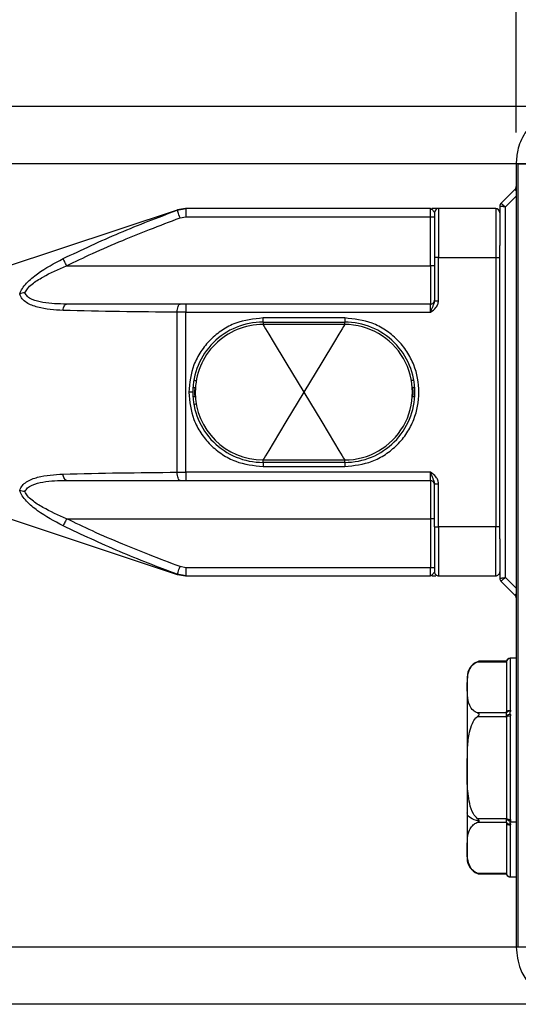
# Model space of a CAD drawing. Header units: millimetres. Extents: x 19 to 819, y 19 to 629.
# Tile 4 of 31: x 183 to 244, y 371 to 491. Entities that reach past the tile are written whole.
import ezdxf

# ---------------------------------------------------------------- set-up
doc = ezdxf.new("R2010")
doc.units = ezdxf.units.MM
doc.header["$LTSCALE"] = 3
doc.layers.add('DIMENSIONS', color=140, linetype='Continuous', lineweight=25)
doc.styles.add('SLDTEXTSTYLE0', font='TXT', dxfattribs={"width": 0.7})
doc.dimstyles.new('SLDDIMSTYLE0', dxfattribs={"dimtxt": 6.474023, "dimasz": 9.906, "dimexe": 0, "dimexo": 0.0625, "dimgap": 1.618506, "dimtad": 0, "dimtih": 1, "dimtoh": 1, "dimrnd": 1e-09, "dimzin": 12, "dimdsep": 46, "dimtxsty": 'SLDTEXTSTYLE0', "dimsah": 1, "dimcen": 0.09, "dimadec": 0, "dimazin": 3, "dimtfac": 1, "dimtofl": 0, "dimtmove": 0, "dimatfit": 3, "dimfxl": 0, "dimfrac": 2, "dimtolj": 1, "dimtzin": 12, "dimarcsym": 0})
doc.dimstyles.new('SLDDIMSTYLE1', dxfattribs={"dimtxt": 6.474023, "dimasz": 9.906, "dimexe": 0, "dimexo": 0.0625, "dimgap": 1.618506, "dimtad": 0, "dimtih": 1, "dimtoh": 1, "dimrnd": 1e-09, "dimzin": 4, "dimdsep": 46, "dimtxsty": 'SLDTEXTSTYLE0', "dimsah": 1, "dimcen": 0.09, "dimadec": 0, "dimazin": 1, "dimtfac": 1, "dimtofl": 0, "dimtmove": 0, "dimatfit": 3, "dimfxl": 0, "dimfrac": 2, "dimtolj": 1, "dimtzin": 12, "dimarcsym": 0})

# ---------------------------------------------------------------- blocks, each defined once
blk = doc.blocks.new('_D')
at = {"layer": 'DIMENSIONS'}
for p, q in [((116.06, 458.16), (116.06, 596.02)), ((472.26, 462.01), (472.26, 596.02)), ((116.06, 586.5), (234.65, 586.5)), ((472.26, 586.5), (356.09, 586.5))]:
    blk.add_line(p, q, dxfattribs=at)
for points in [[(116.06, 586.5), (125.96, 584.97), (125.96, 588.02)], [(472.26, 586.5), (462.35, 588.02), (462.35, 584.97)]]:
    blk.add_solid(points, dxfattribs=at)
at = {"layer": 'DIMENSIONS', "insert": (236.1, 589.54), "char_height": 6.35, "attachment_point": 1, "style": 'SLDTEXTSTYLE0'}
blk.add_mtext('327MM MIN. - 361MM MAX.', dxfattribs=at)
blk = doc.blocks.new('_D_1')
at = {"layer": 'DIMENSIONS'}
for p, q in [((116.06, 458.16), (116.06, 572.62)), ((244.16, 477.51), (244.16, 572.62)), ((116.06, 563.1), (167.73, 563.1)), ((176.51, 563.1), (174.33, 563.1)), ((174.33, 563.1), (174.33, 552.81)), ((195.74, 563.1), (197.92, 563.1)), ((197.92, 563.1), (197.92, 552.81)), ((244.16, 563.1), (204.52, 563.1)), ((174.33, 552.81), (176.51, 552.81)), ((197.92, 552.81), (195.74, 552.81))]:
    blk.add_line(p, q, dxfattribs=at)
for points in [[(116.06, 563.1), (125.96, 561.57), (125.96, 564.62)], [(244.16, 563.1), (234.25, 564.62), (234.25, 561.57)]]:
    blk.add_solid(points, dxfattribs=at)
at = {"layer": 'DIMENSIONS', "char_height": 6.35, "attachment_point": 1, "style": 'SLDTEXTSTYLE0'}
for s, insert in [('128.1', (173.81, 572.73)), ('5.04', (176.51, 561))]:
    blk.add_mtext(s, dxfattribs=dict(at, insert=insert))
blk = doc.blocks.new('_D_4')
at = {"layer": 'DIMENSIONS'}
for p, q in [((251.38, 473.7), (86.38, 473.7)), ((95.9, 473.7), (95.9, 430.55)), ((86.28, 418.81), (84.11, 418.81)), ((84.11, 418.81), (84.11, 408.52)), ((105.52, 418.81), (107.69, 418.81)), ((107.69, 418.81), (107.69, 408.52)), ((84.11, 408.52), (86.28, 408.52)), ((107.69, 408.52), (105.52, 408.52)), ((95.9, 377.7), (95.9, 407.07)), ((249.91, 377.7), (86.38, 377.7))]:
    blk.add_line(p, q, dxfattribs=at)
for points in [[(95.9, 473.7), (94.38, 463.79), (97.42, 463.79)], [(95.9, 377.7), (97.42, 387.6), (94.38, 387.6)]]:
    blk.add_solid(points, dxfattribs=at)
at = {"layer": 'DIMENSIONS', "char_height": 6.35, "attachment_point": 1, "style": 'SLDTEXTSTYLE0'}
for s, insert in [('96.0', (86.28, 428.45)), ('3.78', (86.28, 416.71))]:
    blk.add_mtext(s, dxfattribs=dict(at, insert=insert))
blk = doc.blocks.new('_D_5')
at = {"layer": 'DIMENSIONS'}
for p, q in [((251.45, 480.7), (60.19, 480.7)), ((69.72, 480.7), (69.72, 457.18)), ((60.1, 445.44), (57.92, 445.44)), ((57.92, 445.44), (57.92, 435.16)), ((79.34, 445.44), (81.51, 445.44)), ((81.51, 445.44), (81.51, 435.16)), ((57.92, 435.16), (60.1, 435.16)), ((81.51, 435.16), (79.34, 435.16)), ((69.72, 370.7), (69.72, 433.71)), ((251.45, 370.7), (60.19, 370.7))]:
    blk.add_line(p, q, dxfattribs=at)
for points in [[(69.72, 480.7), (68.19, 470.79), (71.24, 470.79)], [(69.72, 370.7), (71.24, 380.6), (68.19, 380.6)]]:
    blk.add_solid(points, dxfattribs=at)
at = {"layer": 'DIMENSIONS', "char_height": 6.35, "attachment_point": 1, "style": 'SLDTEXTSTYLE0'}
for s, insert in [('110.0', (57.4, 455.08)), ('4.33', (60.1, 443.34))]:
    blk.add_mtext(s, dxfattribs=dict(at, insert=insert))
blk = doc.blocks.new('_D_6')
at = {"layer": 'DIMENSIONS'}
for p, q in [((244.16, 477.51), (244.16, 572.85)), ((344.16, 477.51), (344.16, 572.85)), ((244.16, 563.32), (276.98, 563.32)), ((285.75, 563.32), (283.58, 563.32)), ((283.58, 563.32), (283.58, 553.03)), ((304.99, 563.32), (307.16, 563.32)), ((307.16, 563.32), (307.16, 553.03)), ((344.16, 563.32), (313.76, 563.32)), ((283.58, 553.03), (285.75, 553.03)), ((307.16, 553.03), (304.99, 553.03))]:
    blk.add_line(p, q, dxfattribs=at)
for points in [[(244.16, 563.32), (254.06, 561.8), (254.06, 564.85)], [(344.16, 563.32), (334.25, 564.85), (334.25, 561.8)]]:
    blk.add_solid(points, dxfattribs=at)
at = {"layer": 'DIMENSIONS', "char_height": 6.35, "attachment_point": 1, "style": 'SLDTEXTSTYLE0'}
for s, insert in [('100.0', (283.06, 572.96)), ('3.94', (285.75, 561.22))]:
    blk.add_mtext(s, dxfattribs=dict(at, insert=insert))
blk = doc.blocks.new('_D_9')
at = {"layer": 'DIMENSIONS'}
for p, q in [((290.61, 513.2), (29.16, 513.2)), ((38.69, 513.2), (38.69, 469.8)), ((29.07, 458.06), (26.89, 458.06)), ((26.89, 458.06), (26.89, 447.77)), ((48.31, 458.06), (50.48, 458.06)), ((50.48, 458.06), (50.48, 447.77)), ((26.89, 447.77), (29.07, 447.77)), ((50.48, 447.77), (48.31, 447.77)), ((38.69, 370.7), (38.69, 446.32)), ((251.45, 370.7), (29.16, 370.7))]:
    blk.add_line(p, q, dxfattribs=at)
for points in [[(38.69, 513.2), (37.16, 503.29), (40.21, 503.29)], [(38.69, 370.7), (40.21, 380.6), (37.16, 380.6)]]:
    blk.add_solid(points, dxfattribs=at)
at = {"layer": 'DIMENSIONS', "char_height": 6.35, "attachment_point": 1, "style": 'SLDTEXTSTYLE0'}
for s, insert in [('142.5', (26.38, 467.7)), ('5.61', (29.07, 455.96))]:
    blk.add_mtext(s, dxfattribs=dict(at, insert=insert))

msp = doc.modelspace()

# ---------------------------------------------------------------- linework, layer by layer
for p, q in [((244.421, 473.696), (244.156, 473.696)), ((244.156, 473.696), (244.156, 377.696)), ((244.421, 473.696), (247.115, 473.696)), ((244.421, 377.696), (244.421, 473.696)), ((242.302, 468.842), (244.009, 470.549)), ((242.856, 468.406), (244.156, 469.706)), ((202.643, 468.003), (203.702, 468.196)), ((203.643, 468.196), (202.694, 468.042)), ((203.702, 468.196), (203.702, 467.196)), ((233.656, 468.196), (203.702, 468.196)), ((233.656, 468.196), (233.748, 468.171)), ((233.656, 468.196), (233.791, 468.144)), ((233.656, 467.196), (233.656, 468.196)), ((234.656, 468.196), (233.836, 468.196)), ((234.656, 468.196), (234.656, 462.196)), ((241.656, 468.196), (234.656, 468.196)), ((241.656, 468.196), (241.656, 462.196)), ((242.156, 468.489), (242.156, 463.666)), ((242.856, 422.986), (242.856, 468.406)), ((202.636, 468.023), (181.339, 460.924)), ((202.996, 467.067), (203.702, 467.196)), ((203.702, 467.196), (233.656, 467.196)), ((233.656, 461.196), (233.656, 467.196)), ((233.656, 467.196), (234.156, 467.196)), ((234.156, 467.696), (234.156, 462.196)), ((242.156, 462.196), (242.156, 463.666)), ((234.156, 462.196), (234.156, 456.91)), ((234.656, 462.196), (234.156, 462.196)), ((234.656, 456.91), (234.656, 462.196)), ((234.656, 462.196), (241.656, 462.196)), ((241.656, 462.196), (241.656, 429.196)), ((241.656, 462.196), (242.156, 462.196)), ((242.156, 429.196), (242.156, 462.196)), ((189.1, 461.196), (233.656, 461.196)), ((233.656, 461.196), (233.656, 456.496)), ((234.14, 461.196), (233.656, 461.196)), ((234.14, 461.196), (234.156, 461.204)), ((202.996, 456.496), (189.1, 456.496)), ((203.702, 456.496), (202.996, 456.496)), ((203.702, 456.496), (203.702, 455.496)), ((233.656, 456.496), (203.702, 456.496)), ((233.656, 455.496), (233.656, 456.496)), ((234.156, 456.91), (234.656, 456.91)), ((203.702, 455.496), (202.643, 455.5)), ((202.643, 435.892), (202.643, 455.5)), ((203.702, 455.496), (233.656, 455.496)), ((203.702, 435.896), (203.702, 455.496)), ((223.156, 454.796), (213.156, 454.796)), ((213.156, 454.296), (213.156, 454.796)), ((213.156, 454.296), (223.156, 454.296)), ((213.156, 454.296), (213.156, 453.996)), ((223.156, 453.996), (213.156, 453.996)), ((223.156, 454.796), (223.156, 454.296)), ((223.156, 453.996), (223.156, 454.296)), ((204.556, 445.696), (204.056, 445.696)), ((213.156, 437.396), (223.156, 437.396)), ((213.156, 437.096), (213.156, 437.396)), ((223.156, 437.096), (213.156, 437.096)), ((213.156, 437.096), (213.156, 436.596)), ((223.156, 437.096), (223.156, 437.396)), ((223.156, 437.096), (223.156, 436.596)), ((202.643, 435.892), (203.702, 435.896)), ((233.656, 435.896), (203.702, 435.896)), ((203.702, 435.896), (203.702, 434.896)), ((213.156, 436.596), (223.156, 436.596)), ((233.656, 434.896), (233.656, 435.896)), ((189.1, 434.896), (202.996, 434.896)), ((202.996, 434.896), (203.702, 434.896)), ((203.702, 434.896), (233.656, 434.896)), ((233.656, 434.896), (233.656, 430.196)), ((234.156, 429.196), (234.156, 434.482)), ((234.156, 434.482), (234.656, 434.482)), ((234.656, 429.196), (234.656, 434.482)), ((181.339, 430.468), (202.636, 423.369)), ((189.1, 430.196), (233.656, 430.196)), ((234.14, 430.196), (233.656, 430.196)), ((233.656, 430.196), (233.656, 424.196)), ((234.14, 430.196), (234.156, 430.188)), ((234.156, 429.196), (234.656, 429.196)), ((234.156, 429.196), (234.156, 423.696)), ((241.656, 429.196), (234.656, 429.196)), ((234.656, 429.196), (234.656, 423.196)), ((241.656, 423.196), (241.656, 429.196)), ((242.156, 429.196), (241.656, 429.196)), ((242.156, 427.726), (242.156, 429.196)), ((242.156, 427.726), (242.156, 422.903)), ((203.702, 424.196), (202.996, 424.325)), ((233.656, 424.196), (203.702, 424.196)), ((203.702, 424.196), (203.702, 423.196)), ((234.156, 424.196), (233.656, 424.196)), ((233.656, 423.196), (233.656, 424.196)), ((234.156, 424.215), (234.156, 424.199)), ((203.702, 423.196), (202.643, 423.389)), ((202.694, 423.35), (203.643, 423.196)), ((203.702, 423.196), (233.656, 423.196)), ((233.791, 423.248), (233.656, 423.196)), ((233.748, 423.221), (233.656, 423.196)), ((233.836, 423.196), (234.339, 423.196)), ((234.656, 423.196), (241.656, 423.196)), ((244.009, 420.842), (242.302, 422.549)), ((244.156, 421.686), (242.856, 422.986)), ((239.416, 412.657), (242.956, 412.657)), ((242.956, 412.724), (239.603, 412.724)), ((242.956, 412.657), (242.956, 412.591)), ((244.156, 413.096), (243.436, 413.096)), ((243.439, 413.096), (243.45, 413.094)), ((243.45, 413.094), (243.456, 413.09)), ((243.456, 406.722), (243.456, 413.09)), ((242.956, 412.591), (242.956, 406.46)), ((238.156, 410.757), (238.156, 394.143)), ((243.456, 406.722), (243.45, 406.587)), ((242.956, 406.393), (239.416, 406.393)), ((239.416, 405.96), (242.956, 405.96)), ((242.956, 406.46), (242.956, 406.393)), ((242.956, 405.96), (242.956, 405.827)), ((242.956, 405.827), (242.956, 393.565)), ((243.45, 406.203), (243.456, 406.064)), ((243.456, 393.327), (243.456, 406.064)), ((238.156, 394.143), (238.156, 388.607)), ((242.956, 393.432), (239.416, 393.432)), ((242.956, 393.565), (242.956, 393.432)), ((243.456, 393.327), (243.45, 393.189)), ((239.416, 392.999), (242.956, 392.999)), ((242.956, 392.999), (242.956, 392.932)), ((242.956, 392.932), (242.956, 386.801)), ((243.45, 393.189), (243.439, 392.996)), ((244.156, 392.996), (243.439, 392.996)), ((243.45, 392.805), (243.439, 392.996)), ((243.45, 392.805), (243.456, 392.67)), ((243.456, 386.301), (243.456, 392.67)), ((242.956, 386.734), (239.416, 386.734)), ((239.603, 386.667), (242.956, 386.667)), ((242.956, 386.801), (242.956, 386.734)), ((243.436, 386.296), (244.156, 386.296)), ((243.45, 386.298), (243.439, 386.296)), ((243.456, 386.301), (243.45, 386.298)), ((244.421, 377.696), (244.156, 377.696)), ((247.115, 377.696), (244.421, 377.696))]:
    msp.add_line(p, q)
at = {"flags": 128}
for points in [[(244.009, 470.549), (244.019, 470.54), (244.047, 470.512), (244.093, 470.466), (244.154, 470.404), (244.156, 470.403)], [(202.996, 467.067), (202.927, 467.249), (202.861, 467.424), (202.8, 467.586), (202.747, 467.727), (202.703, 467.844), (202.67, 467.93), (202.65, 467.984), (202.643, 468.003)], [(189.1, 461.196), (189.025, 461.345), (188.951, 461.49), (188.883, 461.627), (188.82, 461.752), (188.765, 461.861), (188.719, 461.951), (188.684, 462.02), (188.661, 462.066)], [(188.661, 455.721), (188.684, 455.88), (188.719, 456.029), (188.765, 456.163), (188.82, 456.278), (188.883, 456.371), (188.951, 456.44), (189.025, 456.482), (189.1, 456.496)], [(202.643, 455.5), (202.65, 455.694), (202.67, 455.881), (202.703, 456.054), (202.747, 456.204), (202.8, 456.328), (202.861, 456.42), (202.927, 456.477), (202.996, 456.496)], [(213.156, 453.996), (213.191, 453.938), (213.295, 453.765), (213.468, 453.477), (213.859, 452.829), (214.406, 451.921), (215.968, 449.327), (218.156, 445.696)], [(223.156, 453.996), (223.121, 453.938), (223.017, 453.765), (222.843, 453.477), (222.453, 452.829), (221.906, 451.921), (220.343, 449.327), (218.156, 445.696)], [(204.683, 447.171), (204.688, 447.17), (204.704, 447.167), (204.729, 447.163), (204.764, 447.157), (204.807, 447.149), (204.858, 447.14), (204.916, 447.13), (204.979, 447.119)], [(231.628, 447.171), (231.623, 447.17), (231.608, 447.167), (231.583, 447.163), (231.548, 447.157), (231.505, 447.149), (231.454, 447.14), (231.396, 447.13), (231.333, 447.119)], [(204.872, 446.214), (204.872, 446.214), (204.824, 446.234)], [(218.156, 445.696), (215.968, 442.065), (214.406, 439.471), (213.859, 438.563), (213.468, 437.915), (213.295, 437.626), (213.191, 437.453), (213.156, 437.396)], [(218.156, 445.696), (220.343, 442.065), (221.906, 439.471), (222.453, 438.563), (222.843, 437.915), (223.017, 437.626), (223.121, 437.453), (223.156, 437.396)], [(231.44, 446.214), (231.44, 446.214), (231.488, 446.234)], [(204.683, 444.221), (204.688, 444.222), (204.704, 444.225), (204.729, 444.229), (204.764, 444.235), (204.807, 444.243), (204.858, 444.251), (204.916, 444.261), (204.979, 444.272)], [(204.824, 445.158), (204.872, 445.177), (204.872, 445.178)], [(231.488, 445.158), (231.44, 445.177), (231.44, 445.178)], [(189.1, 434.896), (189.025, 434.91), (188.951, 434.952), (188.883, 435.02), (188.82, 435.113), (188.765, 435.228), (188.719, 435.362), (188.684, 435.511), (188.661, 435.671)], [(202.996, 434.896), (202.927, 434.915), (202.861, 434.972), (202.8, 435.064), (202.747, 435.187), (202.703, 435.338), (202.67, 435.51), (202.65, 435.697), (202.643, 435.892)], [(189.1, 430.196), (189.025, 430.047), (188.951, 429.901), (188.883, 429.765), (188.82, 429.64), (188.765, 429.531), (188.719, 429.441), (188.684, 429.372), (188.661, 429.326)], [(202.643, 423.389), (202.65, 423.407), (202.67, 423.461), (202.703, 423.548), (202.747, 423.664), (202.8, 423.806), (202.861, 423.967), (202.927, 424.142), (202.996, 424.325)], [(244.156, 420.989), (244.154, 420.987), (244.093, 420.926), (244.047, 420.88), (244.019, 420.852), (244.009, 420.842)], [(242.956, 406.46), (242.965, 406.511), (242.994, 406.56), (243.04, 406.605), (243.102, 406.645), (243.178, 406.678), (243.264, 406.702), (243.358, 406.717), (243.456, 406.722)], [(242.956, 405.827), (242.965, 405.873), (242.994, 405.918), (243.04, 405.959), (243.102, 405.995), (243.178, 406.024), (243.264, 406.046), (243.358, 406.06), (243.456, 406.064)], [(239.605, 393.182), (239.303, 393.238), (239.023, 393.319), (238.773, 393.42), (238.559, 393.541), (238.386, 393.677), (238.259, 393.826), (238.182, 393.982), (238.156, 394.143)], [(242.956, 393.565), (242.965, 393.519), (242.994, 393.474), (243.04, 393.433), (243.102, 393.397), (243.178, 393.367), (243.264, 393.345), (243.358, 393.332), (243.456, 393.327)], [(242.956, 392.932), (242.965, 392.881), (242.994, 392.832), (243.04, 392.786), (243.102, 392.746), (243.178, 392.714), (243.264, 392.69), (243.358, 392.675), (243.456, 392.67)]]:
    msp.add_lwpolyline(points, dxfattribs=at)
for centre, radius, start, end in [((243.656, 470.903), 0.5, 314.99846, 0.00105), ((234.656, 467.696), 0.5, 90.00037, 179.99921), ((241.656, 467.696), 0.5, 0.00079, 89.99963), ((242.656, 468.489), 0.5, 135.00032, 179.99987), ((233.656, 456.996), 0.5, 269.99775, 0.00139), ((213.156, 445.696), 8.6, 89.99993, 180.00007), ((213.156, 445.696), 8.3, 89.9999, 180.00005), ((223.156, 445.696), 8.6, 0.00001, 90.00004), ((223.156, 445.696), 8.3, 269.99997, 90.00003), ((213.156, 445.696), 8.6, 179.99993, 270.00007), ((204.774, 445.919), 0.319, 81.0925, 130.20329), ((204.774, 445.473), 0.319, 229.79914, 278.91127), ((213.156, 445.696), 8.3, 180.00002, 269.99993), ((223.156, 445.696), 8.6, 269.99996, 359.99999), ((231.537, 445.919), 0.319, 49.79797, 98.90711), ((231.537, 445.473), 0.319, 261.08912, 310.19959), ((233.656, 434.396), 0.5, 0.00152, 89.99933), ((234.656, 423.696), 0.5, 179.99908, 269.99963), ((241.656, 423.696), 0.5, 270.00037, 0.00092), ((242.656, 422.903), 0.5, 180.00013, 224.99968), ((243.656, 420.489), 0.5, 0.00223, 44.99826), ((240.156, 410.802), 2, 111.33093, 180.00007), ((240.049, 411.08), 1.702, 110.76652, 111.37772), ((240.154, 410.806), 1.996, 106.0536, 110.8163), ((243.452, 412.594), 0.5, 90.13976, 172.73605), ((243.456, 412.591), 0.5, 89.98899, 179.98838), ((243.343, 406.133), 0.467, 76.69879, 146.10245), ((243.408, 405.665), 0.54, 85.45918, 146.83106), ((243.408, 393.727), 0.54, 213.16824, 274.54152), ((243.343, 393.259), 0.467, 213.89694, 283.30033), ((240.156, 388.59), 2, 180.00011, 248.20079), ((240.215, 388.741), 2.162, 248.23054, 248.56093), ((240.155, 388.588), 1.997, 248.55331, 253.93142), ((243.456, 386.801), 0.5, 180.01076, 270.01187), ((243.452, 386.798), 0.5, 187.2636, 269.86156)]:
    msp.add_arc(centre, radius, start, end)
for points, knots in [([(251.156, 480.696), (250.695, 480.67), (249.778, 480.617), (248.537, 480.225), (247.312, 479.602), (246.179, 478.703), (245.262, 477.557), (244.676, 476.418), (244.254, 475.167), (244.193, 474.249), (244.156, 473.696)], [0, 0, 0, 0, 0.12571608, 0.25017248, 0.35214127, 0.50034935, 0.64162077, 0.74986194, 0.84927058, 1, 1, 1, 1]), ([(233.791, 468.144), (233.839, 468.099), (233.942, 468.003), (234.072, 467.857), (234.131, 467.744), (234.156, 467.696)], [0, 0, 0, 0, 0.34034399, 0.72403388, 1, 1, 1, 1]), ([(242.856, 468.406), (242.8, 468.412), (242.697, 468.425), (242.532, 468.444), (242.393, 468.461), (242.279, 468.474), (242.211, 468.482), (242.173, 468.487), (242.156, 468.489)], [0, 0, 0, 0, 0.2409261, 0.4397399, 0.7071079, 0.8359075, 0.927921, 1, 1, 1, 1]), ([(242.302, 468.842), (242.316, 468.832), (242.346, 468.808), (242.4, 468.765), (242.49, 468.694), (242.6, 468.608), (242.73, 468.505), (242.811, 468.441), (242.856, 468.406)], [0, 0, 0, 0, 0.0720753, 0.1640874, 0.2928979, 0.5602279, 0.7590469, 1, 1, 1, 1]), ([(188.661, 462.066), (190.959, 463.149), (195.542, 465.31), (200.28, 467.107), (202.643, 468.003)], [0, 0, 0, 0, 0.50124279, 1, 1, 1, 1]), ([(189.1, 461.196), (190.147, 461.704), (192.41, 462.802), (195.813, 464.25), (199.399, 465.697), (201.749, 466.592), (202.996, 467.067)], [0, 0, 0, 0, 0.2313865, 0.499957, 0.7348823, 1, 1, 1, 1]), ([(183.352, 457.728), (183.45, 457.957), (183.658, 458.444), (184.39, 459.31), (185.999, 460.644), (187.593, 461.495), (188.661, 462.066)], [0, 0, 0, 0, 0.10641, 0.2265498, 0.4815483, 1, 1, 1, 1]), ([(183.975, 457.872), (184.075, 458.05), (184.307, 458.457), (185.06, 459.123), (186.633, 460.132), (188.108, 460.768), (189.1, 461.196)], [0, 0, 0, 0, 0.0978784, 0.2254917, 0.4795122, 1, 1, 1, 1]), ([(183.975, 457.872), (183.861, 457.866), (183.645, 457.855), (183.446, 457.769), (183.352, 457.728)], [0, 0, 0, 0, 0.5249609, 1, 1, 1, 1]), ([(188.661, 455.721), (187.608, 455.783), (186.065, 455.874), (184.39, 456.498), (183.633, 457.101), (183.445, 457.52), (183.352, 457.728)], [0, 0, 0, 0, 0.5267117, 0.7720785, 0.8873256, 1, 1, 1, 1]), ([(189.1, 456.496), (188.12, 456.517), (186.683, 456.549), (185.075, 456.945), (184.29, 457.363), (184.073, 457.714), (183.975, 457.872)], [0, 0, 0, 0, 0.5310632, 0.7785455, 0.9001753, 1, 1, 1, 1]), ([(234.155, 457.32), (234.155, 457.267), (234.156, 457.117), (234.146, 456.968), (234.14, 456.873)], [0, 0, 0, 0, 0.3584157, 1, 1, 1, 1]), ([(234.156, 456.91), (234.136, 456.787), (234.097, 456.545), (233.926, 456.214), (233.786, 455.863), (233.7, 455.621), (233.656, 455.496)], [0, 0, 0, 0, 0.2466793, 0.4866957, 0.7360892, 1, 1, 1, 1]), ([(233.656, 455.496), (233.901, 455.672), (234.269, 455.937), (234.602, 456.458), (234.638, 456.759), (234.656, 456.91)], [0, 0, 0, 0, 0.4995254, 0.749939, 1, 1, 1, 1]), ([(202.643, 455.5), (200.292, 455.52), (195.631, 455.56), (190.971, 455.667), (188.661, 455.721)], [0, 0, 0, 0, 0.504253, 1, 1, 1, 1]), ([(213.156, 454.796), (212.011, 454.674), (210.25, 454.487), (208.131, 453.353), (206.674, 452.178), (205.499, 450.72), (204.364, 448.602), (204.177, 446.841), (204.056, 445.696)], [0, 0, 0, 0, 0.2394569, 0.368361, 0.5000004, 0.6316393, 0.7605432, 1, 1, 1, 1]), ([(223.156, 436.596), (224.3, 436.717), (226.061, 436.904), (228.181, 438.039), (229.636, 439.214), (230.818, 440.671), (231.918, 442.79), (232.476, 445.696), (231.918, 448.602), (230.818, 450.72), (229.636, 452.178), (228.181, 453.353), (226.061, 454.487), (224.3, 454.674), (223.156, 454.796)], [0, 0, 0, 0, 0.1197285, 0.1841805, 0.2499998, 0.3158197, 0.3802716, 0.5, 0.6197285, 0.6841804, 0.7499998, 0.8158195, 0.8802715, 1, 1, 1, 1]), ([(204.056, 445.696), (204.177, 444.551), (204.364, 442.79), (205.499, 440.671), (206.674, 439.214), (208.131, 438.039), (210.25, 436.904), (212.011, 436.717), (213.156, 436.596)], [0, 0, 0, 0, 0.2394568, 0.36836062, 0.50000036, 0.63163904, 0.7605431, 1, 1, 1, 1]), ([(204.824, 446.234), (204.79, 446.055), (204.722, 445.696), (204.79, 445.338), (204.824, 445.158)], [0, 0, 0, 0, 0.4991135, 1, 1, 1, 1]), ([(231.488, 445.158), (231.522, 445.337), (231.59, 445.695), (231.522, 446.054), (231.488, 446.234)], [0, 0, 0, 0, 0.4991135, 1, 1, 1, 1]), ([(183.352, 433.664), (183.445, 433.872), (183.634, 434.293), (184.393, 434.895), (186.068, 435.517), (187.61, 435.609), (188.661, 435.671)], [0, 0, 0, 0, 0.1130515, 0.2285996, 0.4739184, 1, 1, 1, 1]), ([(188.661, 435.671), (190.971, 435.724), (195.631, 435.832), (200.292, 435.872), (202.643, 435.892)], [0, 0, 0, 0, 0.495747, 1, 1, 1, 1]), ([(233.656, 435.896), (233.7, 435.771), (233.786, 435.529), (233.926, 435.178), (234.097, 434.847), (234.136, 434.605), (234.156, 434.482)], [0, 0, 0, 0, 0.2638796, 0.5132925, 0.7533201, 1, 1, 1, 1]), ([(234.656, 434.482), (234.638, 434.632), (234.602, 434.934), (234.269, 435.454), (233.901, 435.719), (233.656, 435.896)], [0, 0, 0, 0, 0.2500526, 0.5004642, 1, 1, 1, 1]), ([(183.975, 433.519), (184.073, 433.678), (184.29, 434.029), (185.076, 434.447), (186.684, 434.842), (188.12, 434.874), (189.1, 434.896)], [0, 0, 0, 0, 0.0998582, 0.221545, 0.4690646, 1, 1, 1, 1]), ([(188.661, 429.326), (187.591, 429.897), (185.996, 430.749), (184.387, 432.085), (183.657, 432.949), (183.449, 433.436), (183.352, 433.664)], [0, 0, 0, 0, 0.5190959, 0.7741694, 0.8939774, 1, 1, 1, 1]), ([(183.975, 433.519), (183.861, 433.525), (183.645, 433.536), (183.446, 433.623), (183.352, 433.664)], [0, 0, 0, 0, 0.524753, 1, 1, 1, 1]), ([(189.1, 430.196), (188.108, 430.623), (186.633, 431.26), (185.06, 432.269), (184.307, 432.934), (184.075, 433.342), (183.975, 433.519)], [0, 0, 0, 0, 0.5206176, 0.7746031, 0.9021549, 1, 1, 1, 1]), ([(202.996, 424.325), (201.749, 424.799), (199.399, 425.695), (195.813, 427.142), (192.41, 428.59), (190.147, 429.688), (189.1, 430.196)], [0, 0, 0, 0, 0.2650961, 0.5000432, 0.7686011, 1, 1, 1, 1]), ([(202.643, 423.389), (200.28, 424.285), (195.542, 426.081), (190.959, 428.243), (188.661, 429.326)], [0, 0, 0, 0, 0.4987574, 1, 1, 1, 1]), ([(234.156, 423.696), (234.131, 423.648), (234.072, 423.534), (233.942, 423.389), (233.839, 423.293), (233.791, 423.248)], [0, 0, 0, 0, 0.2759723, 0.6596669, 1, 1, 1, 1]), ([(242.156, 422.903), (242.173, 422.905), (242.211, 422.91), (242.279, 422.918), (242.393, 422.931), (242.532, 422.948), (242.697, 422.967), (242.8, 422.979), (242.856, 422.986)], [0, 0, 0, 0, 0.0720685, 0.164082, 0.2928921, 0.5602157, 0.7590399, 1, 1, 1, 1]), ([(242.856, 422.986), (242.811, 422.951), (242.73, 422.887), (242.6, 422.784), (242.49, 422.697), (242.4, 422.626), (242.346, 422.584), (242.316, 422.56), (242.302, 422.549)], [0, 0, 0, 0, 0.2409192, 0.4397472, 0.7071021, 0.8359043, 0.9279205, 1, 1, 1, 1]), ([(239.416, 406.393), (239.241, 406.485), (238.838, 406.697), (238.328, 407.448), (238.169, 408.55), (238.165, 409.701), (238.195, 410.761), (238.362, 411.615), (238.755, 412.235), (239.126, 412.526), (239.354, 412.629), (239.416, 412.657)], [0, 0, 0, 0, 0.081608, 0.1884773, 0.3633564, 0.5381106, 0.6707046, 0.8069632, 0.8954371, 0.9717284, 1, 1, 1, 1]), ([(239.603, 412.724), (239.603, 412.724), (239.608, 412.725), (239.568, 412.713), (239.534, 412.702), (239.467, 412.677), (239.416, 412.657)], [0, 0, 0, 0, 0.0046339, 0.0706929, 0.2963455, 1, 1, 1, 1]), ([(243.439, 413.096), (243.385, 413.091), (243.275, 413.081), (243.127, 412.998), (243.01, 412.875), (242.973, 412.771), (242.955, 412.72)], [0, 0, 0, 0, 0.24333668, 0.50035789, 0.75717799, 1, 1, 1, 1]), ([(242.956, 412.657), (242.956, 412.674), (242.956, 412.694), (242.956, 412.715), (242.956, 412.72)], [0, 0, 0, 0, 0.7777204, 1, 1, 1, 1]), ([(239.416, 393.432), (239.237, 393.63), (238.76, 394.157), (238.328, 395.671), (238.128, 397.753), (238.178, 400.055), (238.18, 402.157), (238.353, 403.803), (238.72, 405.028), (239.094, 405.666), (239.353, 405.903), (239.416, 405.96)], [0, 0, 0, 0, 0.0606616, 0.1615233, 0.3512806, 0.542142, 0.6883393, 0.8339545, 0.9195318, 0.9806224, 1, 1, 1, 1]), ([(239.416, 406.393), (239.458, 406.374), (239.518, 406.346), (239.579, 406.288), (239.604, 406.241), (239.607, 406.194), (239.589, 406.141), (239.529, 406.056), (239.462, 406), (239.416, 405.96)], [0, 0, 0, 0, 0.2294181, 0.3310987, 0.4163446, 0.4870387, 0.5618779, 0.6939167, 1, 1, 1, 1]), ([(242.956, 405.96), (242.956, 406.002), (242.956, 406.094), (242.956, 406.228), (242.956, 406.33), (242.956, 406.382), (242.956, 406.393)], [0, 0, 0, 0, 0.2886198, 0.6424171, 0.9237928, 1, 1, 1, 1]), ([(243.45, 406.203), (243.445, 406.267), (243.433, 406.395), (243.445, 406.523), (243.45, 406.587)], [0, 0, 0, 0, 0.5023777, 1, 1, 1, 1]), ([(239.416, 393.432), (239.458, 393.396), (239.518, 393.345), (239.578, 393.268), (239.602, 393.219), (239.604, 393.191), (239.605, 393.182)], [0, 0, 0, 0, 0.5096728, 0.7373732, 0.9121024, 1, 1, 1, 1]), ([(242.956, 392.999), (242.956, 393.024), (242.956, 393.095), (242.956, 393.219), (242.956, 393.338), (242.956, 393.412), (242.956, 393.432)], [0, 0, 0, 0, 0.17605591, 0.49026142, 0.86193603, 1, 1, 1, 1]), ([(239.416, 386.734), (239.241, 386.826), (238.837, 387.038), (238.332, 387.793), (238.129, 388.89), (238.178, 390.046), (238.179, 391.105), (238.366, 391.957), (238.755, 392.576), (239.126, 392.868), (239.354, 392.971), (239.416, 392.999)], [0, 0, 0, 0, 0.0815388, 0.1883176, 0.364538, 0.5382744, 0.6714451, 0.8071262, 0.8955259, 0.9717519, 1, 1, 1, 1]), ([(239.605, 393.182), (239.602, 393.165), (239.597, 393.126), (239.533, 393.053), (239.464, 393.021), (239.416, 392.999)], [0, 0, 0, 0, 0.1833001, 0.4221254, 1, 1, 1, 1]), ([(239.416, 386.734), (239.456, 386.719), (239.509, 386.698), (239.572, 386.677), (239.594, 386.67), (239.603, 386.668), (239.603, 386.668)], [0, 0, 0, 0, 0.6435652, 0.8714299, 0.9910116, 1, 1, 1, 1]), ([(242.955, 386.671), (242.973, 386.621), (243.01, 386.517), (243.127, 386.394), (243.275, 386.311), (243.385, 386.301), (243.439, 386.296)], [0, 0, 0, 0, 0.2428225, 0.499643, 0.7566647, 1, 1, 1, 1]), ([(242.956, 386.672), (242.956, 386.67), (242.956, 386.655), (242.956, 386.71), (242.956, 386.727), (242.956, 386.734)], [0, 0, 0, 0, 0.0463725, 0.612315, 1, 1, 1, 1]), ([(244.156, 377.696), (244.258, 376.779), (244.43, 375.243), (245.392, 373.645), (246.592, 372.278), (248.406, 371.009), (250.238, 370.8), (251.156, 370.696)], [0, 0, 0, 0, 0.2497127, 0.4186035, 0.5003144, 0.7497976, 1, 1, 1, 1])]:
    msp.add_open_spline(points, degree=3, knots=knots)

# ---------------------------------------------------------------- dimensions: what is measured, and where the dimension line sits
at = {"layer": 'DIMENSIONS'}
dim = msp.add_linear_dim(base=(472.256, 586.496), p1=(116.056, 454.353), p2=(472.256, 458.196), text='327MM MIN. - 361MM MAX.', dimstyle='SLDDIMSTYLE0', dxfattribs=at)
dim.commit()
dim.dimension.update_dxf_attribs({"geometry": '_D', "text_midpoint": (295.371, 586.496), "dimtype": 160})
dim = msp.add_linear_dim(base=(116.056, 563.099), p1=(244.156, 473.696), p2=(116.056, 454.353), dimstyle='SLDDIMSTYLE0', dxfattribs=at)
dim.commit()
dim.dimension.update_dxf_attribs({"geometry": '_D_1', "text_midpoint": (186.125, 563.099), "dimtype": 160})
for base, p1, p2, angle, dimstyle, picture, middle in [((344.156, 563.323), (244.156, 473.696), (344.156, 473.696), 0, 'SLDDIMSTYLE1', '_D_6', (295.371, 563.323)), ((38.6877, 513.2006), (255.2558, 370.6958), (294.423, 513.2006), 90, 'SLDDIMSTYLE0', '_D_9', (38.6877, 458.0621)), ((69.717, 480.696), (255.256, 370.696), (255.256, 480.696), 90, 'SLDDIMSTYLE1', '_D_5', (69.717, 445.445)), ((95.901, 377.696), (255.19, 473.696), (253.716, 377.696), 90, 'SLDDIMSTYLE1', '_D_4', (95.901, 418.813))]:
    dim = msp.add_linear_dim(base=base, p1=p1, p2=p2, angle=angle, dimstyle=dimstyle, dxfattribs=at)
    dim.commit()
    dim.dimension.update_dxf_attribs({"geometry": picture, "text_midpoint": middle, "dimtype": 160})

doc.saveas('drawing.dxf')
